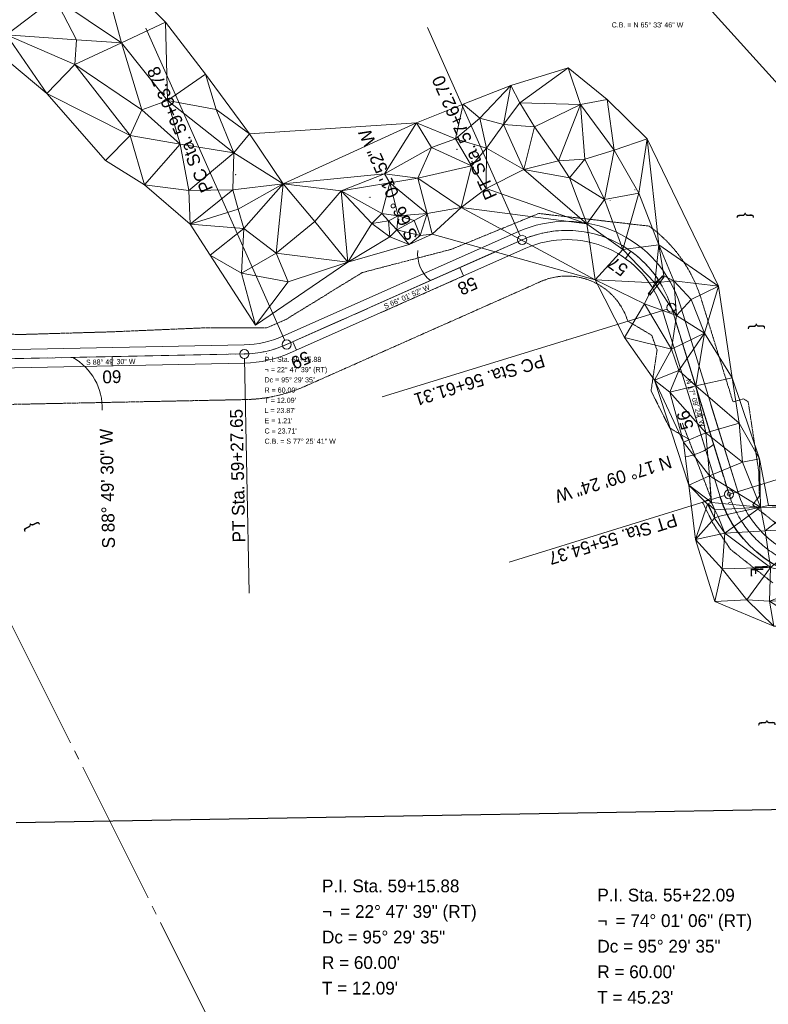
# Model space of a CAD drawing. Extents: x 2399984 to 2508823, y 556481 to 592637.
# Tile 34 of 158: x 2442924 to 2443334, y 558046 to 558586. Entities that reach past the tile are written whole.
import ezdxf
from ezdxf.enums import TextEntityAlignment as Align

# ---------------------------------------------------------------- set-up
doc = ezdxf.new("R2010")
doc.units = 0
doc.header["$MEASUREMENT"] = 0
for name, pattern in [('cl20', [100, 5, -5, 80, -5, 5]), ('cl50', [100, 7.5, -7.5, 70, -7.5, 7.5]), ('constlimit', [0.85, 0.65, -0.1, -0.1]), ('DGN Style 5', [103.276722, 44.261452, -59.01527])]:
    doc.linetypes.add(name, pattern=pattern)
for name, color, linetype, lineweight in [('DR_X_Storm_Sewer', 151, 'DGN Style 5', 0), ('DT_X_Triangles', 91, 'Continuous', 0), ('DV_X_Text', 7, 'Continuous', 0), ('GE_P_CL_20', 7, 'cl20', 13), ('GE_P_CL_50', 7, 'cl50', 13), ('PV_P_Bikeway', 193, 'Continuous', 13), ('RW_P_Const_Limits', 120, 'constlimit', 0), ('RW_X_CL_20', 6, 'cl20', 0)]:
    doc.layers.add(name, color=color, linetype=linetype, lineweight=lineweight)
for name, color, linetype, lineweight, plot in [('GK_Visualization', 30, 'Continuous', 13, False), ('SC_Scratch1', 7, 'Continuous', 0, False), ('SC_Scratch2', 7, 'Continuous', 0, False)]:
    doc.layers.add(name, color=color, linetype=linetype, lineweight=lineweight, plot=plot)
doc.styles.add('Slanted-Normal LS 0.50', font='font31.shx', dxfattribs={"height": 0.14})
doc.styles.add('Style-font30', font='font30.shx')
doc.styles.add('Style-font31', font='font31.shx')

# ---------------------------------------------------------------- blocks, each defined once
blk = doc.blocks.new('X_41')
at = {"layer": 'GK_Visualization', "color": 1, "linetype": 'Continuous', "lineweight": 0}
for p, q in [((-0.07, -0.07), (0.07, 0.07)), ((-0.07, 0.07), (0.07, -0.07))]:
    blk.add_line(p, q, dxfattribs=at)
blk = doc.blocks.new('X_42')
at = {"layer": 'GK_Visualization', "color": 1, "linetype": 'Continuous', "lineweight": 0}
for p, q in [((-0.07, -0.07), (0.07, 0.07)), ((-0.07, 0.07), (0.07, -0.07))]:
    blk.add_line(p, q, dxfattribs=at)
blk = doc.blocks.new('X_43')
at = {"layer": 'GK_Visualization', "color": 1, "linetype": 'Continuous', "lineweight": 0}
for p, q in [((-0.07, -0.07), (0.07, 0.07)), ((-0.07, 0.07), (0.07, -0.07))]:
    blk.add_line(p, q, dxfattribs=at)
blk = doc.blocks.new('X_44')
at = {"layer": 'GK_Visualization', "color": 1, "linetype": 'Continuous', "lineweight": 0}
for p, q in [((-0.07, -0.07), (0.07, 0.07)), ((-0.07, 0.07), (0.07, -0.07))]:
    blk.add_line(p, q, dxfattribs=at)
blk = doc.blocks.new('X_45')
at = {"layer": 'GK_Visualization', "color": 1, "linetype": 'Continuous', "lineweight": 0}
for p, q in [((-0.07, -0.07), (0.07, 0.07)), ((-0.07, 0.07), (0.07, -0.07))]:
    blk.add_line(p, q, dxfattribs=at)
blk = doc.blocks.new('X_46')
at = {"layer": 'GK_Visualization', "color": 1, "linetype": 'Continuous', "lineweight": 0}
for p, q in [((-0.07, -0.07), (0.07, 0.07)), ((-0.07, 0.07), (0.07, -0.07))]:
    blk.add_line(p, q, dxfattribs=at)
blk = doc.blocks.new('X_103')
at = {"layer": 'GK_Visualization', "color": 1, "linetype": 'Continuous', "lineweight": 0}
for p, q in [((-0.07, -0.07), (0.07, 0.07)), ((-0.07, 0.07), (0.07, -0.07))]:
    blk.add_line(p, q, dxfattribs=at)
blk = doc.blocks.new('X_104')
at = {"layer": 'GK_Visualization', "color": 1, "linetype": 'Continuous', "lineweight": 0}
for p, q in [((-0.07, -0.07), (0.07, 0.07)), ((-0.07, 0.07), (0.07, -0.07))]:
    blk.add_line(p, q, dxfattribs=at)
blk = doc.blocks.new('X_105')
at = {"layer": 'GK_Visualization', "color": 1, "linetype": 'Continuous', "lineweight": 0}
for p, q in [((-0.07, -0.07), (0.07, 0.07)), ((-0.07, 0.07), (0.07, -0.07))]:
    blk.add_line(p, q, dxfattribs=at)
blk = doc.blocks.new('X_106')
at = {"layer": 'GK_Visualization', "color": 1, "linetype": 'Continuous', "lineweight": 0}
for p, q in [((-0.07, -0.07), (0.07, 0.07)), ((-0.07, 0.07), (0.07, -0.07))]:
    blk.add_line(p, q, dxfattribs=at)
blk = doc.blocks.new('SURVPN-CROSS_24')
at = {"layer": 'GK_Visualization', "color": 30, "linetype": 'Continuous', "lineweight": 0}
for p, q in [((0.07, 0), (-0.07, 0)), ((0, 0.07), (0, -0.07))]:
    blk.add_line(p, q, dxfattribs=at)
blk = doc.blocks.new('SURVPN-CROSS_25')
at = {"layer": 'GK_Visualization', "color": 30, "linetype": 'Continuous', "lineweight": 0}
for p, q in [((0.07, 0), (-0.07, 0)), ((0, 0.07), (0, -0.07))]:
    blk.add_line(p, q, dxfattribs=at)
blk = doc.blocks.new('SURVPN-CROSS_26')
at = {"layer": 'GK_Visualization', "color": 30, "linetype": 'Continuous', "lineweight": 0}
for p, q in [((0.07, 0), (-0.07, 0)), ((0, 0.07), (0, -0.07))]:
    blk.add_line(p, q, dxfattribs=at)
blk = doc.blocks.new('SURVPN-CROSS_27')
at = {"layer": 'GK_Visualization', "color": 30, "linetype": 'Continuous', "lineweight": 0}
for p, q in [((0.07, 0), (-0.07, 0)), ((0, 0.07), (0, -0.07))]:
    blk.add_line(p, q, dxfattribs=at)
blk = doc.blocks.new('SURVPN-CROSS_32')
at = {"layer": 'GK_Visualization', "color": 30, "linetype": 'Continuous', "lineweight": 0}
for p, q in [((0.07, 0), (-0.07, 0)), ((0, 0.07), (0, -0.07))]:
    blk.add_line(p, q, dxfattribs=at)
blk = doc.blocks.new('SURVPN-CROSS_33')
at = {"layer": 'GK_Visualization', "color": 30, "linetype": 'Continuous', "lineweight": 0}
for p, q in [((0.07, 0), (-0.07, 0)), ((0, 0.07), (0, -0.07))]:
    blk.add_line(p, q, dxfattribs=at)
blk = doc.blocks.new('SURVPN-CROSS_34')
at = {"layer": 'GK_Visualization', "color": 30, "linetype": 'Continuous', "lineweight": 0}
for p, q in [((0.07, 0), (-0.07, 0)), ((0, 0.07), (0, -0.07))]:
    blk.add_line(p, q, dxfattribs=at)
blk = doc.blocks.new('SURVPN-CROSS_35')
at = {"layer": 'GK_Visualization', "color": 30, "linetype": 'Continuous', "lineweight": 0}
for p, q in [((0.07, 0), (-0.07, 0)), ((0, 0.07), (0, -0.07))]:
    blk.add_line(p, q, dxfattribs=at)

msp = doc.modelspace()

# ---------------------------------------------------------------- linework, layer by layer
at = {"layer": 'DR_X_Storm_Sewer'}
for p, q in [((2443275.89, 558445.36), (2443268.04, 558435.45)), ((2443276.67, 558444.74), (2443268.83, 558434.83)), ((2443275.89, 558445.36), (2443276.67, 558444.74))]:
    msp.add_line(p, q, dxfattribs=at)
at = {"layer": 'DR_X_Storm_Sewer', "extrusion": (0, 0, -1)}
msp.add_arc((-2443268.35, 558435.4), 0.276, 251.7943, 4.9193, dxfattribs=at)
at = {"layer": 'DR_X_Storm_Sewer'}
msp.add_arc((2443268.52, 558434.88), 0.276, 355.0807, 108.2057, dxfattribs=at)
at = {"layer": 'GE_P_CL_20'}
for p, q in [((2443198.98, 558465.05), (2443070.06, 558407.74)), ((2443312.23, 558325.74), (2443280.68, 558427.93)), ((2443046.91, 558402.58), (2442900.2, 558399.57))]:
    msp.add_line(p, q, dxfattribs=at)
at = {"layer": 'GE_P_CL_20', "linetype": 'Continuous'}
for p, q in [((2443313.18, 558326.04), (2443377.68, 558345.95)), ((2443313.67, 558321.61), (2443311.81, 558320.88))]:
    msp.add_line(p, q, dxfattribs=at)
msp.add_circle((2443312.23, 558325.74), 1, dxfattribs=at)
at = {"layer": 'GE_P_CL_20'}
msp.add_arc((2443223.35, 558410.23), 60, 17.1567, 113.969, dxfattribs=at)
at = {"layer": 'GE_P_CL_20', "extrusion": (0, 0, -1)}
for centre, start, end in [((-2443045.68, 558462.56), 246.031, 268.8251), ((-2443369.56, 558343.44), 268.8251, 342.8433)]:
    msp.add_arc(centre, 60, start, end, dxfattribs=at)
at = {"layer": 'GE_P_CL_50', "linetype": 'Continuous'}
for p, q in [((2443069.04, 558410.02), (2442992.99, 558581.08)), ((2443147.25, 558581.4), (2443197.96, 558467.34)), ((2443258.53, 558458.83), (2443255.6, 558454.78)), ((2443164.89, 558449.9), (2443166.92, 558445.33)), ((2443278.29, 558427.19), (2443122.33, 558379.04)), ((2443073.51, 558409.27), (2443075.54, 558404.7)), ((2442974.58, 558401.09), (2442974.68, 558396.09)), ((2443049.6, 558271.5), (2443046.96, 558400.08)), ((2443298.77, 558369.34), (2443293.99, 558367.86)), ((2443191.84, 558288.57), (2443309.84, 558325))]:
    msp.add_line(p, q, dxfattribs=at)
at = {"layer": 'GE_P_CL_50'}
for p, q in [((2443198.98, 558465.05), (2443070.06, 558407.74)), ((2443312.23, 558325.74), (2443280.68, 558427.93)), ((2443046.91, 558402.58), (2442900.2, 558399.57))]:
    msp.add_line(p, q, dxfattribs=at)
at = {"layer": 'GE_P_CL_50', "linetype": 'Continuous'}
for centre in [(2443198.98, 558465.05), (2443280.68, 558427.93), (2443046.91, 558402.58), (2443070.06, 558407.74), (2443312.23, 558325.74), (2443312.23, 558325.74)]:
    msp.add_circle(centre, 2.5, dxfattribs=at)
at = {"layer": 'GE_P_CL_50'}
msp.add_arc((2443223.35, 558410.23), 60, 17.1567, 113.969, dxfattribs=at)
at = {"layer": 'GE_P_CL_50', "linetype": 'Continuous', "extrusion": (0, 0, -1)}
for centre, radius, start, end in [((-2443160.32, 558457.33), 18.54, 308.2357, 5.6713), ((-2442937.53, 558373.06), 31.65, 119.3178, 182.3439), ((-2443282.31, 558380.68), 35, 232.1282, 260.3215)]:
    msp.add_arc(centre, radius, start, end, dxfattribs=at)
at = {"layer": 'GE_P_CL_50', "extrusion": (0, 0, -1)}
for centre, start, end in [((-2443045.68, 558462.56), 246.031, 268.8251), ((-2443369.56, 558343.44), 268.8251, 342.8433)]:
    msp.add_arc(centre, 60, start, end, dxfattribs=at)
at = {"layer": 'GK_Visualization', "color": 1, "flags": 128}
msp.add_lwpolyline([(2443312.23, 558325.74), (2443280.68, 558427.93, 0.449483), (2443198.98, 558465.05), (2443070.06, 558407.74, -0.099787), (2443046.91, 558402.58), (2442900.2, 558399.57, -0.279414), (2442846.36, 558430.71), (2442766.38, 558576.62), (2442669.3, 558791.73), (2442536.89, 558995), (2442488.3, 559067.36), (2442339.87, 559261.21), (2442251.31, 559376.86), (2441754.32, 559988.88)], format="xyb", dxfattribs=at)
at = {"layer": 'GK_Visualization', "color": 30}
msp.add_arc((2443223.35, 558410.23), 60, 17.1567, 113.969, dxfattribs=at)
at = {"layer": 'GK_Visualization', "color": 30, "extrusion": (0, 0, -1)}
msp.add_arc((-2443045.68, 558462.56), 60, 246.031, 268.8251, dxfattribs=at)
at = {"layer": 'PV_P_Bikeway', "color": 193, "lineweight": 13}
for p, q in [((2443196.95, 558469.62), (2443068.03, 558412.31)), ((2443201.01, 558460.48), (2443072.09, 558403.17)), ((2443307.45, 558324.27), (2443275.9, 558426.45)), ((2443317.01, 558327.22), (2443285.46, 558429.4)), ((2442900.1, 558404.57), (2443046.81, 558407.57)), ((2442900.31, 558394.57), (2443047.02, 558397.58))]:
    msp.add_line(p, q, dxfattribs=at)
at = {"layer": 'PV_P_Bikeway'}
for p, q in [((2443302.36, 558374.65), (2443317.01, 558327.22)), ((2443292.98, 558371.13), (2443307.45, 558324.27))]:
    msp.add_line(p, q, dxfattribs=at)
at = {"layer": 'PV_P_Bikeway', "color": 193, "lineweight": 13, "extrusion": (0, 0, -1)}
for radius in [65, 55]:
    msp.add_arc((-2443223.35, 558410.23), radius, 66.031, 162.8433, dxfattribs=at)
at = {"layer": 'PV_P_Bikeway', "color": 193, "lineweight": 13}
for radius in [55, 65]:
    msp.add_arc((2443045.68, 558462.56), radius, 271.1749, 293.969, dxfattribs=at)
at = {"layer": 'PV_P_Bikeway', "extrusion": (0, 0, -1)}
for radius in [65, 55]:
    msp.add_arc((-2443369.56, 558343.44), radius, 268.8251, 342.8433, dxfattribs=at)
at = {"layer": 'RW_P_Const_Limits'}
for p, q in [((2443268.5, 558472.6), (2443208.08, 558479.5)), ((2443166.92, 558445.33), (2443121.23, 558425.02)), ((2443209.13, 558442.21), (2443080.21, 558384.89)), ((2443314.42, 558376.27), (2443296.93, 558432.94)), ((2443059.14, 558416.85), (2443069.66, 558421.42)), ((2443024.27, 558416.85), (2442974.27, 558414.69)), ((2443024.27, 558416.85), (2443059.14, 558416.85)), ((2443269.95, 558412.77), (2443256.79, 558420.55)), ((2442924.84, 558413.24), (2442887.33, 558414.08)), ((2443269.95, 558412.77), (2443272.81, 558404.58)), ((2443269.57, 558382.3), (2443272.81, 558404.58)), ((2443279.72, 558362.09), (2443269.57, 558382.3)), ((2443320.15, 558378.04), (2443314.42, 558376.27)), ((2443322.72, 558376.42), (2443320.15, 558378.04)), ((2443047.43, 558377.58), (2442900.72, 558374.57)), ((2443328.48, 558338.31), (2443322.72, 558376.42)), ((2443279.72, 558362.09), (2443290.05, 558355.95)), ((2443328.84, 558324.79), (2443328.48, 558338.31)), ((2443325.23, 558319.89), (2443328.84, 558324.79)), ((2443297.76, 558321.29), (2443302.38, 558323.53)), ((2443303.34, 558309.95), (2443297.76, 558321.29)), ((2443313.02, 558295.55), (2443303.34, 558309.95)), ((2443336.22, 558277.18), (2443313.02, 558295.55))]:
    msp.add_line(p, q, dxfattribs=at)
at = {"layer": 'RW_P_Const_Limits', "flags": 128}
for points in [[(2443208.08, 558479.5), (2443160.42, 558459.95), (2443111.4, 558447.13), (2443069.66, 558421.42), (2443069.66, 558421.42)], [(2442974.27, 558414.69), (2442924.84, 558413.24), (2442924.84, 558413.24)], [(2443302.38, 558323.53), (2443286.67, 558364.82), (2443286.67, 558364.82)], [(2443356.72, 558298.14), (2443340.27, 558307.99), (2443325.23, 558319.89)]]:
    msp.add_lwpolyline(points, dxfattribs=at)
at = {"layer": 'RW_P_Const_Limits', "extrusion": (0, 0, -1)}
for centre, radius, start, end in [((-2443223.35, 558410.23), 77, 125.9007, 162.8433), ((-2443045.68, 558462.56), 85, 246.031, 268.8251)]:
    msp.add_arc(centre, radius, start, end, dxfattribs=at)
at = {"layer": 'RW_P_Const_Limits'}
msp.add_arc((2443223.35, 558410.23), 35, 17.1567, 113.969, dxfattribs=at)
at = {"layer": 'RW_X_CL_20'}
msp.add_line((2443805.86, 556481.23), (2442616.69, 558860.03), dxfattribs=at)
at = {"layer": 'SC_Scratch1', "color": 4, "lineweight": 30}
for p, q in [((2443512.07, 558358.06), (2442915.13, 559020.88)), ((2443638.3, 558158.23), (2442922.15, 558145.78))]:
    msp.add_line(p, q, dxfattribs=at)
at = {"layer": 'SC_Scratch2', "color": 4, "linetype": 'Continuous', "lineweight": 30, "extrusion": (0, 0, -1)}
msp.add_arc((-2443369.56, 558343.44), 65, 268.8251, 342.8433, dxfattribs=at)

# ---------------------------------------------------------------- block references
at = {"layer": 'GK_Visualization', "color": 1, "linetype": 'Continuous', "lineweight": 0}
for name, p in [('X_44', (2443163.34, 558514.63)), ('X_46', (2443042.19, 558500.73)), ('X_45', (2443115.78, 558488.36)), ('X_43', (2443247.17, 558486.48)), ('X_104', (2443198.98, 558465.05)), ('X_103', (2443280.68, 558427.93)), ('X_105', (2443070.06, 558407.74)), ('X_106', (2443046.91, 558402.58)), ('X_42', (2443297.67, 558372.89)), ('X_41', (2443312.23, 558325.74))]:
    msp.add_blockref(name, p, dxfattribs=at)
at = {"layer": 'GK_Visualization', "color": 30, "linetype": 'Continuous', "lineweight": 0}
for name, p in [('SURVPN-CROSS_26', (2443260.74, 558492.51)), ('SURVPN-CROSS_24', (2443198.98, 558465.05)), ('SURVPN-CROSS_35', (2443045.68, 558462.56)), ('SURVPN-CROSS_25', (2443280.68, 558427.93)), ('SURVPN-CROSS_27', (2443223.35, 558410.23)), ('SURVPN-CROSS_33', (2443070.06, 558407.74)), ('SURVPN-CROSS_32', (2443046.91, 558402.58)), ('SURVPN-CROSS_34', (2443059.01, 558402.82))]:
    msp.add_blockref(name, p, dxfattribs=at)

# ---------------------------------------------------------------- texts
at = {"layer": 'DV_X_Text', "style": 'Slanted-Normal LS 0.50'}
for s, rotation, p in [('}', 91.5249, (2443320.2, 558478.46)), ('}', 91.5249, (2443326.36, 558417.72)), ('}', 116.5604, (2442929.49, 558308.12)), ('L', 271.1936, (2443327.58, 558283.2)), ('L', 271.1936, (2443329.84, 558284.5)), ('}', 91.5249, (2443332.08, 558200.58))]:
    msp.add_text(s, height=7, rotation=rotation, dxfattribs=at).set_placement(p, align=Align.MIDDLE_CENTER)
at = {"layer": 'GE_P_CL_20', "linetype": 'Continuous', "style": 'Style-font31'}
for s, p in [('C.B. = N 65%%d 33\' 46" W', (2443248, 558584.2)), ('P.I. Sta. 59+15.88', (2443058, 558401)), ('¬', (2443058, 558395.4)), ('= 22%%d 47\' 39" (RT)', (2443061.5, 558395.4)), ('Dc = 95%%d 29\' 35"', (2443058, 558389.8)), ("R = 60.00'", (2443058, 558384.2)), ("T = 12.09'", (2443058, 558378.6)), ("L = 23.87'", (2443058, 558373)), ("E = 1.21'", (2443058, 558367.4)), ("C = 23.71'", (2443058, 558361.8)), ('C.B. = S 77%%d 25\' 41" W', (2443058, 558356.2))]:
    msp.add_text(s, height=2.8, dxfattribs=at).set_placement(p, align=Align.TOP_LEFT)
for s, rotation, p in [('S 66%%d 01\' 52" W', 23.969, (2443135.28, 558435.2)), ('S 88%%d 49\' 30" W', 1.1749, (2442973.8, 558399.68)), ('N 17%%d 09\' 24" W', 287.1567, (2443295.18, 558376.22))]:
    msp.add_text(s, height=2.8, rotation=rotation, dxfattribs=at).set_placement(p, align=Align.TOP_CENTER)
at = {"layer": 'GE_P_CL_50', "linetype": 'Continuous', "style": 'Style-font31'}
for s, rotation, p in [('PC Sta. 59+03.78', 113.969, (2443029.93, 558492.98)), ('PT Sta. 57+62.70', 113.969, (2443185.42, 558489.06)), ('PC Sta. 56+61.31', 197.1567, (2443210.05, 558402.46)), ('PT Sta. 59+27.65', 91.1749, (2443047.51, 558299.41)), ('PT Sta. 55+54.37', 197.1567, (2443282.55, 558315.19))]:
    msp.add_text(s, height=7, rotation=rotation, dxfattribs=at).set_placement(p)
for s, rotation, p in [('S 66%%d 01\' 52" W', 113.969, (2443122.45, 558493.77)), ('S 88%%d 49\' 30" W', 91.1749, (2442968.5, 558328.77)), ('N 17%%d 09\' 24" W', 197.1567, (2443249.97, 558330.68))]:
    msp.add_text(s, height=7, rotation=rotation, dxfattribs=at).set_placement(p, align=Align.TOP_CENTER)
for s, rotation, p in [('57', 144.0993, (2443253.38, 558453.3)), ('58', 203.969, (2443167.73, 558442.95)), ('59', 203.969, (2443076.38, 558402.34)), ('60', 181.1749, (2442974.38, 558393.59)), ('56', 107.1567, (2443291.53, 558367.36))]:
    msp.add_text(s, height=7, rotation=rotation, dxfattribs=at).set_placement(p, align=Align.CENTER)
for s, p in [('P.I. Sta. 59+15.88', (2443089.47, 558114.73)), ('P.I. Sta. 55+22.09', (2443240.18, 558109.71)), ('¬', (2443089.47, 558100.73)), ('= 22%%d 47\' 39" (RT)', (2443099.47, 558100.73)), ('¬', (2443240.18, 558095.71)), ('= 74%%d 01\' 06" (RT)', (2443250.18, 558095.71)), ('Dc = 95%%d 29\' 35"', (2443089.47, 558086.73)), ('Dc = 95%%d 29\' 35"', (2443240.18, 558081.71)), ("R = 60.00'", (2443089.47, 558072.73)), ("R = 60.00'", (2443240.18, 558067.71)), ("T = 12.09'", (2443089.47, 558058.73)), ("T = 45.23'", (2443240.18, 558053.71))]:
    msp.add_text(s, height=7, dxfattribs=at).set_placement(p, align=Align.TOP_LEFT)
at = {"layer": 'GK_Visualization', "color": 1, "style": 'Style-font30'}
for s, p in [('TEMP21', (2443163.34, 558514.63)), ('TEMP23', (2443042.19, 558500.73)), ('TEMP22', (2443115.78, 558488.36)), ('TEMP20', (2443247.17, 558486.48)), ('TEMPF2', (2443198.98, 558465.05)), ('TEMPF1', (2443280.68, 558427.93)), ('TEMPF3', (2443070.06, 558407.74)), ('TEMPF4', (2443046.91, 558402.58)), ('TEMP19', (2443297.67, 558372.89)), ('TEMP18', (2443312.23, 558325.74))]:
    msp.add_text(s, height=0.14, dxfattribs=at).set_placement(p, align=Align.RIGHT)

# ---------------------------------------------------------------- meshes
at = {"layer": 'DT_X_Triangles'}
mesh = msp.add_polyface(dxfattribs=at)
corners = [(2442792.81, 558706.98), (2442819.58, 558688.41), (2442800.98, 558677.98), (2442808.68, 558718.17), (2442828.16, 558655.19), (2442850.64, 558627.71), (2442843.01, 558701.87), (2442843.63, 558678.99), (2442878.03, 558642.84), (2442856.83, 558712.88), (2442858.59, 558696.43), (2442883.9, 558665.04), (2442878.94, 558595.19), (2442875.86, 558707.59), (2442885.42, 558689.07), (2442876.77, 558715.21), (2442907.02, 558675.7), (2442938.25, 558653.9), (2442907.19, 558631.37), (2442905.51, 558609.77), (2442916.83, 558577.33), (2442938.8, 558545.27), (2442943.3, 558597.57), (2442923.12, 558637.27), (2442955.13, 558574.63), (2442954.22, 558561.13), (2442966.59, 558621.48), (2442979.66, 558572.97), (2443003.83, 558584.27), (2443004.81, 558541.44), (2443025.62, 558555.74)]
mesh.append_faces([[corners[k] for k in face] for face in [(0, 1, 2), (0, 3, 1), (2, 1, 4), (2, 4, 5), (3, 6, 1), (1, 6, 7), (1, 7, 4), (4, 7, 8), (4, 8, 5), (6, 9, 10), (6, 10, 7), (7, 10, 11), (7, 11, 8), (5, 8, 12), (10, 13, 14), (10, 14, 11), (13, 15, 16), (13, 16, 14), (15, 17, 16), (8, 11, 18), (8, 18, 19), (8, 19, 12), (12, 20, 21), (12, 19, 20), (11, 14, 16), (11, 16, 18), (19, 18, 22), (19, 22, 20), (16, 17, 23), (16, 23, 18), (18, 23, 22), (20, 22, 24), (20, 24, 25), (20, 25, 21), (23, 17, 26), (23, 26, 22), (22, 26, 27), (22, 27, 24), (25, 24, 27), (26, 28, 27), (27, 28, 29), (28, 30, 29)]])
mesh = msp.add_polyface(dxfattribs=at)
corners = [(2442938.8, 558545.27), (2442954.22, 558561.13), (2442984.42, 558522.29), (2442970.87, 558508.56), (2442979.66, 558572.97), (2442990.9, 558536.3), (2442992.26, 558495.17), (2443004.81, 558541.44), (2443011.8, 558517.51), (2443016.54, 558492.15), (2443017.21, 558473.72), (2443025.62, 558555.74), (2443031.59, 558536.46), (2443041.24, 558512.78), (2443040.69, 558492.55), (2443043.6, 558481.91), (2443046.65, 558471.33), (2443028.3, 558456.6), (2443049.79, 558523.16), (2443045.34, 558446.89), (2443053.08, 558418.34), (2443068.14, 558495.79), (2443064.29, 558457.75), (2443070.94, 558442.07), (2443141.09, 558529.21), (2443103.56, 558452.92), (2443085.62, 558475.17), (2443123.66, 558501.17), (2443099.89, 558491.91), (2443116.77, 558474.04)]
mesh.append_faces([[corners[k] for k in face] for face in [(0, 1, 2), (0, 2, 3), (1, 4, 5), (1, 5, 2), (3, 2, 6), (4, 7, 5), (2, 5, 8), (2, 8, 6), (5, 7, 8), (6, 8, 9), (6, 9, 10), (7, 11, 12), (7, 12, 13), (7, 13, 8), (8, 13, 9), (9, 14, 10), (9, 13, 14), (10, 15, 16), (10, 16, 17), (10, 14, 15), (11, 18, 12), (17, 16, 19), (17, 19, 20), (12, 18, 13), (14, 13, 21), (14, 21, 15), (13, 18, 21), (15, 21, 16), (19, 22, 23), (19, 23, 20), (19, 16, 22), (16, 21, 22), (18, 24, 21), (20, 23, 25), (22, 25, 23), (22, 21, 26), (22, 26, 25), (21, 27, 28), (21, 28, 26), (21, 24, 27), (26, 28, 25), (28, 29, 25)]])
mesh = msp.add_polyface(dxfattribs=at)
corners = [(2443165.6, 558482.84), (2443179.33, 558493.25), (2443234.33, 558473.83), (2443238.93, 558443.15), (2443199.95, 558503.63), (2443188.87, 558528.2), (2443192.74, 558549.69), (2443197.78, 558540.17), (2443205.83, 558526.94), (2443224.16, 558559.2), (2443230.93, 558539.28), (2443218.92, 558508.27), (2443224.93, 558499.04), (2443233.28, 558509.24), (2443245.52, 558542), (2443244.03, 558487.19), (2443249.41, 558514.18), (2443254.08, 558459.79), (2443271.6, 558441.5), (2443265.88, 558429.94), (2443262.95, 558490.61), (2443267.47, 558520.36), (2443273.82, 558462.32), (2443283.41, 558423.68), (2443306.47, 558439.78), (2443276.55, 558445.38), (2443282.01, 558442.63), (2443291.5, 558432.36), (2443298.8, 558413.94)]
mesh.append_faces([[corners[k] for k in face] for face in [(0, 1, 2), (0, 2, 3), (1, 4, 2), (5, 6, 7), (5, 7, 8), (5, 8, 4), (6, 9, 7), (7, 9, 10), (7, 10, 8), (4, 8, 11), (4, 11, 12), (4, 12, 2), (8, 10, 11), (11, 10, 13), (11, 13, 12), (9, 14, 10), (12, 13, 15), (12, 15, 2), (10, 14, 16), (10, 16, 13), (13, 16, 15), (2, 15, 17), (2, 17, 3), (3, 17, 18), (3, 18, 19), (15, 20, 17), (15, 16, 20), (14, 21, 16), (16, 21, 20), (17, 20, 22), (17, 22, 18), (20, 21, 22), (19, 18, 23), (21, 24, 22), (18, 22, 25), (18, 25, 26), (18, 26, 23), (22, 24, 26), (22, 26, 25), (26, 24, 27), (26, 27, 23), (27, 24, 28)]])
mesh = msp.add_polyface(dxfattribs=at)
corners = [(2443099.89, 558491.91), (2443122.24, 558479.45), (2443116.77, 558474.04), (2443123.66, 558501.17), (2443126.64, 558496.31), (2443103.56, 558452.92), (2443126.52, 558466.66), (2443137.24, 558462.51), (2443125.81, 558475.48), (2443131.13, 558478.29), (2443141.09, 558529.21), (2443149.36, 558515.71), (2443141.99, 558498.8), (2443130.38, 558470.55), (2443146.94, 558479.54), (2443143.14, 558467.49), (2443139.84, 558475.72), (2443149.75, 558468.19), (2443166.63, 558539.37), (2443162.44, 558520.33), (2443171.32, 558505.6), (2443165.6, 558482.84), (2443238.93, 558443.15), (2443175.89, 558531.74), (2443179.47, 558515.31), (2443179.33, 558493.25), (2443192.74, 558549.69), (2443188.87, 558528.2), (2443199.95, 558503.63)]
mesh.append_faces([[corners[k] for k in face] for face in [(0, 1, 2), (0, 3, 4), (0, 4, 1), (5, 2, 6), (5, 6, 7), (2, 8, 6), (2, 1, 8), (1, 4, 9), (1, 9, 8), (3, 10, 11), (3, 11, 12), (3, 12, 4), (8, 9, 13), (8, 13, 6), (6, 13, 7), (4, 12, 14), (4, 14, 9), (13, 15, 7), (13, 9, 16), (13, 16, 15), (9, 14, 16), (7, 15, 17), (16, 14, 15), (10, 18, 19), (10, 19, 11), (12, 11, 20), (12, 20, 21), (12, 21, 14), (15, 14, 17), (14, 21, 17), (11, 19, 20), (17, 21, 22), (19, 23, 24), (19, 24, 20), (19, 18, 23), (21, 20, 25), (18, 26, 23), (20, 24, 25), (23, 26, 27), (23, 27, 24), (25, 24, 28), (24, 27, 28)]])
mesh = msp.add_polyface(dxfattribs=at)
corners = [(2443238.93, 558443.15), (2443265.88, 558429.94), (2443255.04, 558411.65), (2443280.83, 558405.2), (2443271.52, 558388.14), (2443283.41, 558423.68), (2443284.69, 558393.43), (2443279.86, 558381.66), (2443287.22, 558354.24), (2443290.19, 558330.64), (2443294.12, 558385.18), (2443299.54, 558359.41), (2443298.8, 558413.94), (2443291.5, 558432.36), (2443301.6, 558335.76), (2443302.45, 558321.31), (2443300.42, 558320.31), (2443293.79, 558300.92), (2443304.19, 558312.59), (2443309.99, 558304.51), (2443308.51, 558284.97), (2443304.48, 558267.06), (2443313.9, 558389.55), (2443317.77, 558364.58), (2443306.47, 558439.78), (2443319.65, 558343.3), (2443300.75, 558320.46), (2443304.22, 558312.7), (2443302.51, 558321.2), (2443304.49, 558317.19), (2443302.55, 558321.22), (2443306.21, 558313.61), (2443306.27, 558313.6)]
mesh.append_faces([[corners[k] for k in face] for face in [(0, 1, 2), (2, 1, 3), (2, 3, 4), (1, 5, 3), (4, 3, 6), (4, 6, 7), (4, 7, 8), (4, 8, 9), (7, 6, 10), (7, 10, 11), (7, 11, 8), (3, 5, 12), (3, 12, 6), (5, 13, 12), (6, 12, 10), (8, 11, 14), (8, 14, 9), (9, 14, 15), (9, 15, 16), (9, 16, 17), (17, 16, 18), (17, 18, 19), (17, 19, 20), (17, 20, 21), (10, 12, 22), (10, 23, 11), (12, 24, 22), (11, 25, 14), (16, 15, 26), (16, 26, 27), (16, 27, 18), (26, 15, 28), (26, 28, 29), (26, 29, 27), (14, 30, 15), (15, 30, 28), (28, 30, 29), (18, 27, 31), (18, 31, 32), (18, 32, 19), (27, 29, 31), (29, 32, 31)]])
mesh = msp.add_polyface(dxfattribs=at)
corners = [(2443294.12, 558385.18), (2443313.9, 558389.55), (2443317.77, 558364.58), (2443299.54, 558359.41), (2443319.65, 558343.3), (2443301.6, 558335.76), (2443329.53, 558318.62), (2443302.55, 558321.22), (2443304.49, 558317.19), (2443304.48, 558267.06), (2443308.51, 558284.97), (2443321.89, 558267.91), (2443336.74, 558253.42), (2443306.27, 558313.6), (2443309.99, 558304.51), (2443334.98, 558285.54), (2443332.05, 558305.62), (2443328.93, 558345.15), (2443334.31, 558267.23), (2443333.81, 558319.58), (2443348.01, 558318.32), (2443361.98, 558307.58), (2443343.98, 558319.8), (2443383.95, 558269.08), (2443353.39, 558255.18), (2443364.93, 558278.56), (2443385.94, 558253.38), (2443408.61, 558308.22), (2443408.13, 558281.37), (2443409.75, 558269.21), (2443415.5, 558252.9), (2443426.52, 558284.26), (2443424.56, 558298.29), (2443446.4, 558269.99)]
mesh.append_faces([[corners[k] for k in face] for face in [(0, 1, 2), (3, 2, 4), (5, 4, 6), (5, 6, 7), (7, 6, 8), (9, 10, 11), (9, 11, 12), (8, 6, 13), (13, 6, 14), (10, 14, 15), (10, 15, 11), (14, 6, 16), (14, 16, 15), (1, 17, 2), (2, 17, 4), (4, 17, 6), (11, 15, 18), (11, 18, 12), (17, 19, 6), (6, 20, 16), (6, 19, 20), (16, 21, 15), (16, 20, 21), (19, 22, 20), (18, 23, 24), (18, 24, 12), (18, 15, 25), (18, 25, 23), (15, 21, 25), (12, 24, 26), (20, 27, 21), (24, 23, 26), (21, 27, 25), (25, 28, 23), (25, 27, 28), (23, 29, 26), (23, 28, 29), (26, 29, 30), (28, 31, 29), (28, 27, 32), (28, 32, 31), (29, 33, 30)]])

doc.saveas('drawing.dxf')
